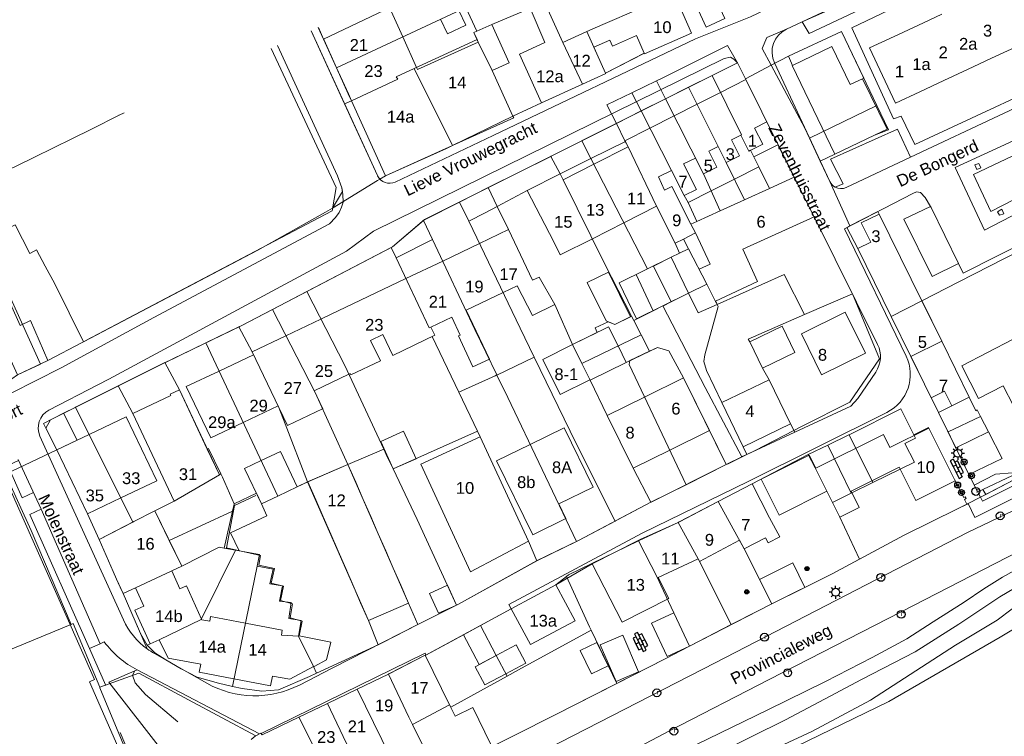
# Model space of a CAD drawing. Header units: metres. Extents: x 117922 to 130630, y 447724 to 454087.
# Tile 21 of 61: x 124747 to 124897, y 450608 to 450717. Entities that reach past the tile are written whole.
import ezdxf

# ---------------------------------------------------------------- set-up
doc = ezdxf.new("R2010")
doc.units = ezdxf.units.M
doc.layers.get('0').update_dxf_attribs({"color": 8})
for name, color, linetype, lineweight in [('B01', 8, 'Continuous', 0), ('B02', 8, 'Continuous', 0), ('B11', 8, 'Continuous', 0), ('B14', 8, 'Continuous', 0), ('G01', 8, 'Continuous', 0), ('Q19', 8, 'Continuous', 0), ('T00', 8, 'Continuous', 0), ('V00', 8, 'Continuous', 0), ('W00', 8, 'Continuous', 0), ('Z02', 7, 'Continuous', 0), ('Z06', 7, 'Continuous', 0)]:
    doc.layers.add(name, color=color, linetype=linetype, lineweight=lineweight)
for name, color, linetype in [('SYM-OV4', 8, 'Continuous'), ('TOPOT21', 8, 'Continuous'), ('TOPOT23', 8, 'Continuous'), ('TOPOT26', 8, 'Continuous'), ('TOPOT52', 8, 'Continuous')]:
    doc.layers.add(name, color=color, linetype=linetype)
doc.styles.add('ISO', font='ISO')
doc.styles.add('Z02', font='arial.ttf', dxfattribs={"height": 1.8})
doc.styles.add('Z06', font='arial.ttf', dxfattribs={"height": 1.8})

# ---------------------------------------------------------------- blocks, each defined once
blk = doc.blocks.new('paal')
at = {"color": 0}
for radius in [0.45, 0.2]:
    blk.add_circle((0, 0), radius, dxfattribs=at)
blk = doc.blocks.new('lichtmast')
at = {"color": 0}
for p, q in [((-0.6, 0), (-1, 0)), ((-0.71, 0.71), (-0.42, 0.42)), ((0, 0.6), (0, 1)), ((0.42, 0.42), (0.71, 0.71)), ((0.6, 0), (1, 0)), ((-0.42, -0.42), (-0.71, -0.71)), ((0, -0.6), (0, -1)), ((0.42, -0.42), (0.71, -0.71))]:
    blk.add_line(p, q, dxfattribs=at)
blk.add_circle((0, 0), 0.6, dxfattribs=at)
blk = doc.blocks.new('boom')
at = {"color": 0}
for radius in [0.315, 0.225, 0.135]:
    blk.add_circle((0, 0), radius, dxfattribs=at)
blk = doc.blocks.new('klinkers4')
at = {"color": 0, "linetype": 'ByBlock', "lineweight": -2}
for p, q in [((0, 1.5), (-0.5, 1.5)), ((-0.5, 1.5), (-0.5, 0.5)), ((-0.5, 0.5), (-0.5, -0.5)), ((0, 0.5), (-0.5, 0.5)), ((0, 1.5), (0, 1)), ((0.5, 1), (0, 1)), ((0, 1), (0, 0.5)), ((0, 0.5), (0, 0)), ((0.5, 0), (0, 0)), ((0, 0), (0, -0.5)), ((0.5, 0), (0.5, 1)), ((0.5, -1), (0.5, 0)), ((-0.5, -0.5), (-0.5, -1.5)), ((0, -0.5), (-0.5, -0.5)), ((-0.5, -1.5), (0, -1.5)), ((0, -0.5), (0, -1)), ((0, -1), (0.5, -1)), ((0, -1), (0, -1.5))]:
    blk.add_line(p, q, dxfattribs=at)
blk = doc.blocks.new('klinkers6')
at = {"color": 0, "linetype": 'ByBlock', "lineweight": -2}
for p, q in [((-0.25, 1), (-0.75, 1)), ((-0.75, 1), (-0.75, 0)), ((-0.25, 0), (-0.75, 0)), ((-0.75, 0), (-0.75, -1)), ((0.25, 1.5), (-0.25, 1.5)), ((-0.25, 1.5), (-0.25, 0.5)), ((0.25, 0.5), (-0.25, 0.5)), ((-0.25, 0.5), (-0.25, -0.5)), ((0.25, 0.5), (0.25, 1.5)), ((0.75, 1), (0.25, 1)), ((0.25, -0.5), (0.25, 0.5)), ((0.75, 0), (0.75, 1)), ((-0.75, -1), (-0.25, -1)), ((-0.25, -0.5), (-0.25, 0)), ((0.25, -0.5), (-0.25, -0.5)), ((-0.25, -0.5), (-0.25, -1.5)), ((-0.25, -1.5), (0.25, -1.5)), ((0.75, 0), (0.25, 0)), ((0.25, 0), (0.25, -0.5)), ((0.25, -1.5), (0.25, -0.5)), ((0.25, -1), (0.75, -1)), ((0.75, -1), (0.75, 0))]:
    blk.add_line(p, q, dxfattribs=at)
blk = doc.blocks.new('kolk')
at = {"color": 0}
blk.add_circle((0, 0), 0.6, dxfattribs=at)
at = {"color": 0, "linetype": 'Continuous', "style": 'ISO'}
blk.add_attdef('KOLK', (-0.04, -0.26), '', height=0.8, dxfattribs=at)

msp = doc.modelspace()

# ---------------------------------------------------------------- linework, layer by layer
at = {"layer": 'B01', "flags": 128}
for points in [[(124841.93, 450712.12), (124841.97, 450712.02), (124849.12, 450715.16), (124846.47, 450721.21)], [(124887.28, 450718.05), (124883.65, 450716.35)], [(124792.25, 450716), (124793.05, 450714.24)], [(124818.77, 450709.47), (124821.35, 450710.63), (124818.7, 450716.49), (124815.98, 450715.26), (124816.64, 450713.79)], [(124883.65, 450716.35), (124880.01, 450714.65)], [(124836.68, 450714.08), (124837.09, 450713.17), (124840.76, 450714.78), (124841.93, 450712.12)], [(124880.01, 450714.65), (124876.27, 450712.9), (124880.21, 450704.47), (124883.96, 450706.22)], [(124793.05, 450714.24), (124795.02, 450709.87)], [(124816.64, 450713.79), (124807.39, 450709.61)], [(124826.8, 450713.74), (124822.9, 450711.97), (124826.27, 450704.54)], [(124834.24, 450713.01), (124836.68, 450714.08)], [(124836.04, 450709.04), (124834.24, 450713.01)], [(124864.52, 450710.25), (124870.53, 450713.14), (124873.32, 450707.32)], [(124894.87, 450711.33), (124898.5, 450713.03)], [(124795.02, 450709.87), (124796.82, 450705.9)], [(124877.04, 450699.61), (124870.98, 450696.7), (124864.47, 450710.22), (124864.52, 450710.25)], [(124891.23, 450709.62), (124894.87, 450711.33)], [(124821.92, 450702.5), (124818.77, 450709.47)], [(124832.53, 450707.39), (124836.07, 450708.99), (124836.04, 450709.04)], [(124887.59, 450707.92), (124891.23, 450709.62)], [(124826.27, 450704.54), (124832.53, 450707.39)], [(124857.41, 450708.07), (124853.56, 450706.12)], [(124858.58, 450705.72), (124857.41, 450708.07)], [(124875.22, 450708.22), (124873.32, 450707.32)], [(124877.04, 450699.61), (124878.96, 450700.53), (124875.22, 450708.22)], [(124883.96, 450706.22), (124887.59, 450707.92)], [(124796.82, 450705.9), (124797.29, 450704.85)], [(124853.56, 450706.12), (124849.99, 450704.32)], [(124860.62, 450701.63), (124858.58, 450705.72)], [(124797.29, 450704.85), (124802.48, 450693.38), (124812.72, 450698.01)], [(124849.99, 450704.32), (124846.48, 450702.55)], [(124812.72, 450698.01), (124822.05, 450702.23), (124821.92, 450702.5)], [(124846.48, 450702.55), (124842.79, 450700.68)], [(124856.64, 450699.61), (124857.87, 450697.17), (124859.99, 450698.24), (124858.75, 450700.69), (124860.62, 450701.63)], [(124842.79, 450700.68), (124839, 450698.76), (124839.49, 450697.8)], [(124853.19, 450697.88), (124854.44, 450695.41), (124856.47, 450696.43), (124855.22, 450698.89), (124856.64, 450699.61)], [(124849.74, 450696.12), (124850.97, 450693.69), (124853, 450694.72), (124851.76, 450697.16), (124853.19, 450697.88)], [(124862.28, 450698.13), (124858.65, 450696.29), (124859.42, 450694.77)], [(124864.79, 450693.18), (124862.28, 450698.13)], [(124839.49, 450697.8), (124834.26, 450695.16)], [(124834.26, 450695.16), (124829.57, 450692.78)], [(124846.09, 450694.24), (124848.03, 450690.4), (124849.9, 450691.34), (124847.94, 450695.21), (124849.74, 450696.12)], [(124849.74, 450696.12), (124849.74, 450696.12)], [(124829.57, 450692.78), (124829.1, 450693.72), (124824.09, 450691.19), (124828.13, 450683.32), (124829.13, 450681.33), (124834.03, 450683.8)], [(124849.04, 450686.04), (124846.15, 450691.76), (124845.02, 450691.23), (124844.09, 450693.23), (124846.09, 450694.24)], [(124859.42, 450694.77), (124855.67, 450692.88)], [(124855.67, 450692.88), (124852.14, 450691.09)], [(124866.98, 450688.83), (124864.79, 450693.18)], [(124852.14, 450691.09), (124848.62, 450689.31), (124849.94, 450686.45)], [(124867.84, 450687.13), (124866.98, 450688.83)], [(124838.83, 450686.23), (124843.82, 450688.76)], [(124843.82, 450688.76), (124846.66, 450683.13)], [(124879.58, 450671.95), (124874.48, 450682.31), (124876.45, 450683.28), (124874.99, 450686.23), (124877.74, 450687.58), (124884.24, 450674.34)], [(124834.03, 450683.8), (124838.83, 450686.23)], [(124849.94, 450686.45), (124849.04, 450686.04)], [(124856.95, 450682.22), (124867.84, 450687.13)], [(124820.42, 450675.59), (124822.55, 450676.6), (124824.88, 450672.11), (124828.33, 450673.76), (124825.93, 450677.94), (124824.92, 450677.5), (124821.24, 450685.2), (124816.82, 450683.09)], [(124816.82, 450683.09), (124811.22, 450680.41)], [(124846.66, 450683.13), (124847.29, 450681.63)], [(124847.29, 450681.63), (124846.03, 450681)], [(124852.81, 450674.27), (124859.21, 450677.3), (124856.95, 450682.22)], [(124811.22, 450680.41), (124805.61, 450677.74)], [(124846.03, 450681), (124838.13, 450677.06), (124840.77, 450671.57), (124848.69, 450675.51)], [(124839.85, 450671.92), (124836.48, 450678.72), (124833.21, 450677.11), (124836.11, 450671.27), (124837.43, 450670.72), (124839.85, 450671.92)], [(124805.61, 450677.74), (124792.94, 450671.69), (124792.64, 450671.54)], [(124848.69, 450675.51), (124851.48, 450676.9)], [(124851.48, 450676.9), (124852.78, 450674.26), (124852.81, 450674.27)], [(124814.8, 450672.9), (124820.42, 450675.59)], [(124884.24, 450674.34), (124887.27, 450668.18)], [(124875.66, 450666.37), (124872.58, 450672.6), (124865.88, 450669.28), (124868.96, 450663.05), (124875.66, 450666.37)], [(124792.64, 450671.54), (124787.32, 450669)], [(124809.43, 450670.34), (124812.59, 450671.85)], [(124882.57, 450665.86), (124879.58, 450671.95)], [(124796.89, 450663.15), (124797.12, 450663.26), (124797.23, 450663.04), (124801.71, 450665.19), (124800.23, 450668.29), (124802.11, 450669.19), (124803.62, 450666.02), (124810.03, 450669.09), (124809.43, 450670.34)], [(124837.94, 450667.46), (124836.49, 450670.38), (124831, 450667.66)], [(124864.88, 450666.46), (124862.94, 450670.46), (124858.02, 450668.06), (124859.96, 450664.06), (124864.88, 450666.46)], [(124787.32, 450669), (124782.18, 450666.55), (124782.4, 450666.1)], [(124887.27, 450668.18), (124891.48, 450659.62), (124886.78, 450657.31)], [(124898.17, 450668.47), (124890.32, 450664.4), (124892.9, 450659.43), (124896.62, 450661.36), (124898.21, 450658.3), (124906.13, 450662.41), (124903.64, 450667.23)], [(124839.18, 450664.95), (124837.94, 450667.46)], [(124782.4, 450666.1), (124777.12, 450663.61)], [(124833.65, 450662.31), (124833.7, 450662.22), (124839.18, 450664.95)], [(124886.78, 450657.31), (124882.57, 450665.86)], [(124777.12, 450663.61), (124772.13, 450661.26), (124775.86, 450653.44), (124780.79, 450655.78)], [(124791.62, 450660.63), (124796.89, 450663.15)], [(124847.9, 450662.59), (124841.99, 450659.67)], [(124851.86, 450654.57), (124847.9, 450662.59)], [(124864.24, 450655.57), (124860.99, 450662.3), (124853.74, 450658.81)], [(124777.18, 450647.81), (124770.28, 450643.77), (124763.97, 450657.17), (124769.77, 450659.91), (124769.65, 450660.09), (124771.08, 450660.76), (124777.18, 450647.81)], [(124841.99, 450659.67), (124836.26, 450656.84), (124840.22, 450648.82)], [(124780.79, 450655.78), (124786.12, 450658.3)], [(124786.12, 450658.3), (124786.24, 450658.06)], [(124853.74, 450658.81), (124857, 450652.07)], [(124762.15, 450644.27), (124767.66, 450646.91), (124762.98, 450656.67), (124757.32, 450653.96)], [(124828.89, 450643.37), (124834.13, 450645.9), (124829.75, 450654.95), (124824.55, 450652.42)], [(124845.81, 450651.58), (124851.86, 450654.57)], [(124857, 450652.07), (124864.24, 450655.57)], [(124878.38, 450653.96), (124879.38, 450651.96), (124885.31, 450654.93), (124889.34, 450646.88), (124883.34, 450643.88), (124880.79, 450648.97), (124873.47, 450645.31), (124874.71, 450642.82), (124871.76, 450641.34), (124869.78, 450645.3), (124862.49, 450641.66), (124859.76, 450647.13), (124867.08, 450650.79), (124868.07, 450648.8), (124878.38, 450653.96)], [(124757.32, 450653.96), (124752.41, 450651.61)], [(124824.29, 450637.66), (124816.94, 450653.59), (124807.87, 450649.41), (124815.43, 450633.03), (124824.29, 450637.66)], [(124752.41, 450651.61), (124757.09, 450641.85)], [(124783.52, 450649.97), (124786.47, 450651.36)], [(124786.06, 450644.54), (124789.03, 450645.95), (124786.47, 450651.36)], [(124824.55, 450652.42), (124819.42, 450649.94)], [(124840.22, 450648.82), (124845.81, 450651.58)], [(124781.02, 450648.78), (124783.52, 450649.97)], [(124819.42, 450649.94), (124824.95, 450638.66), (124829.99, 450641.12), (124828.89, 450643.37)], [(124781.02, 450648.78), (124783.58, 450643.37), (124786.06, 450644.54)], [(124791.86, 450644.01), (124790.67, 450646.74), (124796.77, 450649.4), (124797.96, 450646.67)], [(124753.75, 450590.4), (124755.76, 450593.56), (124759.35, 450600.98), (124758.79, 450602.2), (124762.74, 450603.93), (124757.36, 450616.24), (124758.13, 450616.59), (124744.83, 450646.63)], [(124797.96, 450646.67), (124799.1, 450644.05)], [(124858.38, 450646.43), (124853.22, 450643.74)], [(124861.03, 450641.26), (124858.38, 450646.43)], [(124757.09, 450641.85), (124762.15, 450644.27)], [(124793, 450641.39), (124791.86, 450644.01)], [(124799.1, 450644.05), (124800.24, 450641.43)], [(124853.22, 450643.74), (124847.31, 450640.65)], [(124767.33, 450642.3), (124764.16, 450640.67), (124758.83, 450637.92)], [(124767.33, 450642.3), (124771.44, 450633.86)], [(124794.14, 450638.77), (124793, 450641.39)], [(124800.24, 450641.43), (124801.38, 450638.81)], [(124841.3, 450637.95), (124847.08, 450640.55)], [(124847.08, 450640.55), (124847.31, 450640.65)], [(124758.83, 450637.92), (124761.01, 450633.05)], [(124795.29, 450636.15), (124794.14, 450638.77)], [(124801.38, 450638.81), (124802.53, 450636.19)], [(124841.03, 450637.81), (124834.01, 450634.22)], [(124841.3, 450637.95), (124841.03, 450637.81)], [(124850.17, 450634.99), (124850.38, 450634.57), (124856.45, 450637.84)], [(124856.45, 450637.84), (124857.18, 450636.5), (124860.4, 450638.21)], [(124856.45, 450637.84), (124856.45, 450637.84)], [(124796.43, 450633.53), (124795.29, 450636.15)], [(124802.53, 450636.19), (124803.67, 450633.57)], [(124844.06, 450632.14), (124850.17, 450634.99)], [(124769.91, 450633.15), (124771.44, 450633.86)], [(124797.57, 450630.91), (124796.43, 450633.53)], [(124803.67, 450633.57), (124804.81, 450630.95)], [(124838.57, 450625.32), (124834.01, 450634.22)], [(124762.51, 450629.71), (124762.33, 450630.1), (124761.49, 450631.88), (124761.01, 450633.05)], [(124769.91, 450633.15), (124771.15, 450630.39), (124772.15, 450630.85), (124774.43, 450625.81)], [(124838.57, 450625.32), (124845.68, 450628.96), (124844.06, 450632.14)], [(124764.38, 450630.59), (124762.51, 450629.71)], [(124768.01, 450622.64), (124766.65, 450622.01), (124764.31, 450627.16), (124765.66, 450627.79), (124764.38, 450630.59)], [(124798.71, 450628.29), (124797.57, 450630.91)], [(124804.81, 450630.95), (124806, 450628.22)], [(124828.46, 450631.02), (124821.66, 450627.38)], [(124821.66, 450627.38), (124824.59, 450621.91), (124831.39, 450625.55), (124828.46, 450631.02)], [(124806, 450628.22), (124799.9, 450625.56), (124798.71, 450628.29)], [(124774.43, 450625.81), (124774.48, 450625.69), (124775.7, 450625.48), (124775.84, 450626.2), (124781.16, 450625.17)], [(124781.16, 450625.17), (124786.76, 450624.09), (124786.62, 450623.35), (124789.24, 450623.19), (124791.54, 450618.55), (124787.91, 450616.63), (124785.29, 450617.07), (124784.98, 450615.6), (124779.4, 450616.69)], [(124779.4, 450616.69), (124774.1, 450617.72), (124774.34, 450618.9), (124769.35, 450619.84), (124768.01, 450622.64)], [(124823.88, 450619.07), (124822.4, 450621.86), (124819.38, 450620.25)], [(124802.93, 450617.39), (124803.02, 450617.43), (124808.55, 450620.29)], [(124808.55, 450620.29), (124812.26, 450612.74)], [(124819.38, 450620.25), (124816.17, 450618.53), (124817.65, 450615.75), (124820.85, 450617.45)], [(124820.85, 450617.45), (124823.88, 450619.07)], [(124798.16, 450615.1), (124802.93, 450617.39)], [(124793.63, 450612.93), (124798.16, 450615.1)], [(124789.28, 450610.84), (124793.63, 450612.93)], [(124812.26, 450612.74), (124813.12, 450610.98)], [(124813.12, 450610.98), (124815.8, 450612.29), (124818.56, 450606.67), (124815.89, 450605.35)], [(124783.55, 450608.35), (124783.71, 450608.17), (124789.28, 450610.84)], [(124782.01, 450607.44), (124782.63, 450607.93), (124783.29, 450608.28)], [(124783.29, 450608.28), (124783.51, 450608.4), (124783.55, 450608.35)]]:
    msp.add_lwpolyline(points, dxfattribs=at)
at = {"layer": 'B02', "flags": 128}
msp.add_lwpolyline([(124831, 450667.66), (124826.46, 450665.4), (124829.11, 450660.06), (124833.65, 450662.31)], dxfattribs=at)
at = {"layer": 'B11', "flags": 128}
for points in [[(124803.09, 450719.05), (124805.12, 450714.6)], [(124826.8, 450713.74), (124824.57, 450718.98)], [(124805.12, 450714.6), (124807.24, 450709.94)], [(124807.24, 450709.94), (124807.39, 450709.61)], [(124850.31, 450679.16), (124851.97, 450679.92), (124849.76, 450684.7)], [(124812.59, 450671.85), (124813.88, 450669.09), (124813.62, 450668.98), (124815.83, 450664.29), (124818.35, 450665.45), (124814.8, 450672.9)], [(124786.24, 450658.06), (124787.54, 450655.32), (124792.9, 450657.88), (124792.93, 450657.89), (124792.01, 450659.81), (124791.62, 450660.63)], [(124860.4, 450638.21), (124860.82, 450637.41), (124862.58, 450638.35), (124861.03, 450641.26)]]:
    msp.add_lwpolyline(points, dxfattribs=at)
at = {"layer": 'B14', "flags": 128}
for points in [[(124813.68, 450718.61), (124814.74, 450716.39), (124811.93, 450715.05), (124810.86, 450717.29)], [(124807.15, 450650.26), (124805.26, 450654.46), (124801.79, 450652.89), (124803.67, 450648.7), (124807.15, 450650.26)], [(124866.43, 450630.64), (124864.57, 450634.36), (124859.51, 450631.84), (124861.36, 450628.11)], [(124811.93, 450630.96), (124809.18, 450629.69), (124810.56, 450626.68), (124813.31, 450627.94), (124811.93, 450630.96)], [(124861.36, 450628.11), (124866.43, 450630.64)], [(124846.42, 450626.77), (124843.06, 450625.2), (124845.45, 450620.09), (124848.81, 450621.66)], [(124848.81, 450621.66), (124846.42, 450626.77)], [(124835.24, 450621.89), (124837.66, 450616.27), (124841.08, 450617.74), (124838.65, 450623.36), (124835.24, 450621.89)], [(124834.73, 450622.24), (124832.18, 450621.02), (124833.88, 450617.46), (124836.44, 450618.69), (124834.73, 450622.24)]]:
    msp.add_lwpolyline(points, dxfattribs=at)
at = {"layer": 'G01', "flags": 128}
for points in [[(124861.27, 450710.27), (124859.9, 450712.82), (124860.64, 450714.48), (124863.64, 450715.78), (124906.66, 450735.97), (124908.68, 450736.87)], [(124793.07, 450714.24), (124812.61, 450723.61)], [(124833.16, 450715.4), (124835.64, 450716.46), (124846.47, 450721.21)], [(124836.04, 450709.04), (124841.85, 450712.08), (124841.97, 450712.02), (124849.12, 450715.16), (124846.47, 450721.21)], [(124795.05, 450709.89), (124814.73, 450719.1)], [(124814.73, 450719.1), (124816.44, 450715.46)], [(124816.44, 450715.46), (124818.7, 450716.49), (124822.91, 450718.26), (124826.73, 450719.91)], [(124826.73, 450719.91), (124829.52, 450713.75)], [(124792.26, 450716.01), (124793.07, 450714.24)], [(124791.16, 450715.53), (124796.27, 450704.38)], [(124816.46, 450714.2), (124815.98, 450715.26), (124816.44, 450715.46)], [(124829.52, 450713.75), (124833.16, 450715.4)], [(124833.16, 450715.4), (124836.04, 450709.04)], [(124861.27, 450710.27), (124863.9, 450711.66), (124871.99, 450715.44), (124877.4, 450704.11)], [(124786.05, 450713.28), (124795.19, 450693.39), (124795.85, 450691.56), (124795.93, 450691.03), (124794.4, 450688.48)], [(124793.07, 450714.24), (124793.15, 450714.07), (124795.05, 450709.89)], [(124806.89, 450709.78), (124816.46, 450714.2)], [(124816.46, 450714.2), (124816.64, 450713.79), (124818.77, 450709.47), (124821.92, 450702.5)], [(124829.52, 450713.75), (124832.53, 450707.38)], [(124843.78, 450707.87), (124844.79, 450708.36), (124854.61, 450713.3), (124856.13, 450710.64)], [(124795.05, 450709.89), (124796.84, 450705.91), (124797.3, 450704.85)], [(124852.28, 450708.71), (124856.13, 450710.64)], [(124856.13, 450710.64), (124857.35, 450708.2)], [(124857.35, 450708.2), (124861.27, 450710.27)], [(124861.27, 450710.27), (124866.42, 450700.68), (124867.14, 450699.14)], [(124797.3, 450704.85), (124804.36, 450708.14), (124804.12, 450708.5), (124806.89, 450709.78)], [(124806.89, 450709.78), (124812.71, 450698.03)], [(124832.53, 450707.38), (124836.07, 450708.99), (124836.04, 450709.04)], [(124848.7, 450706.92), (124852.28, 450708.71)], [(124852.28, 450708.71), (124856.74, 450699.65), (124856.64, 450699.61), (124857.87, 450697.17), (124858.12, 450697.3), (124858.65, 450696.29), (124859.42, 450694.77), (124861.04, 450691.49)], [(124821.92, 450702.5), (124826.27, 450704.54), (124832.53, 450707.38)], [(124840.05, 450706.07), (124843.78, 450707.87)], [(124843.78, 450707.87), (124845.17, 450705.14)], [(124845.17, 450705.14), (124848.7, 450706.92)], [(124848.7, 450706.92), (124853.19, 450697.88), (124854.44, 450695.41), (124857.2, 450689.74)], [(124857.35, 450708.2), (124857.41, 450708.07), (124864.81, 450693.19)], [(124840.05, 450706.07), (124836.24, 450704.24), (124837.68, 450701.39)], [(124840.05, 450706.07), (124841.46, 450703.29)], [(124796.27, 450704.38), (124797.3, 450704.85)], [(124796.27, 450704.38), (124801.29, 450693.43), (124801.45, 450693.15), (124801.64, 450692.9)], [(124841.46, 450703.29), (124845.17, 450705.14)], [(124845.17, 450705.14), (124850.97, 450693.69), (124853.51, 450688.07)], [(124867.14, 450699.14), (124877.4, 450704.11)], [(124868.77, 450695.65), (124870.98, 450696.7), (124877.04, 450699.61), (124879.17, 450700.41), (124877.4, 450704.11)], [(124737.46, 450690.82), (124746.12, 450694.82), (124757.67, 450700.52), (124761.92, 450702.65)], [(124761.92, 450702.65), (124761.91, 450702.69)], [(124761.92, 450702.65), (124762.66, 450703.02)], [(124812.71, 450698.03), (124821.92, 450702.5)], [(124837.68, 450701.39), (124841.46, 450703.29)], [(124841.46, 450703.29), (124846.09, 450694.24), (124848.03, 450690.4), (124848.62, 450689.31), (124849.94, 450686.45)], [(124832.42, 450698.75), (124837.68, 450701.39)], [(124837.68, 450701.39), (124839, 450698.76), (124839.07, 450698.62)], [(124801.64, 450692.9), (124802.48, 450693.38), (124811.79, 450697.59), (124812.71, 450698.03)], [(124827.68, 450696.37), (124827.75, 450696.41), (124832.42, 450698.75)], [(124832.42, 450698.75), (124833.81, 450696.04)], [(124833.81, 450696.04), (124839.07, 450698.62)], [(124839.07, 450698.62), (124839.49, 450697.8), (124843.82, 450688.76), (124846.66, 450683.13), (124847.91, 450683.76)], [(124867.14, 450699.14), (124868.77, 450695.65)], [(124818.16, 450691.6), (124827.68, 450696.37)], [(124827.68, 450696.37), (124829.1, 450693.72)], [(124829.1, 450693.72), (124833.81, 450696.04)], [(124833.81, 450696.04), (124842.43, 450679.2), (124840.69, 450678.34), (124843.3, 450672.83)], [(124868.77, 450695.65), (124870.22, 450692.54), (124873.28, 450685.76)], [(124819.52, 450688.75), (124824.09, 450691.19), (124829.1, 450693.72)], [(124829.1, 450693.72), (124829.57, 450692.78), (124835.95, 450679.94), (124840, 450672)], [(124794.4, 450688.48), (124801.27, 450692.69), (124801.64, 450692.9)], [(124861.04, 450691.49), (124864.81, 450693.19)], [(124864.81, 450693.19), (124873.66, 450675.41)], [(124813.79, 450689.41), (124818.16, 450691.6)], [(124818.16, 450691.6), (124819.52, 450688.75)], [(124857.2, 450689.74), (124861.04, 450691.49)], [(124808.3, 450686.61), (124808.43, 450686.71), (124813.79, 450689.41)], [(124813.79, 450689.41), (124815.18, 450686.51)], [(124853.51, 450688.07), (124857.2, 450689.74)], [(124756.48, 450668.09), (124783.02, 450682.07), (124793.35, 450687.84), (124794.4, 450688.48)], [(124815.18, 450686.51), (124817.69, 450687.78), (124819.52, 450688.75)], [(124819.52, 450688.75), (124821.24, 450685.2), (124824.92, 450677.5), (124825.93, 450677.94), (124828.33, 450673.76), (124831, 450667.66)], [(124849.94, 450686.45), (124853.51, 450688.07)], [(124873.28, 450685.76), (124877.54, 450687.95), (124877.74, 450687.58), (124884.24, 450674.34)], [(124740.9, 450683.44), (124746.03, 450685.91), (124748.29, 450681.57), (124749.31, 450682.1), (124750.6, 450679.65), (124752.11, 450676.95), (124756.48, 450668.09)], [(124803.37, 450682.49), (124803.55, 450682.59), (124808.3, 450686.61)], [(124808.3, 450686.61), (124809.67, 450683.71)], [(124815.18, 450686.51), (124823.03, 450670.15), (124825.18, 450665.73)], [(124847.91, 450683.76), (124849.76, 450684.7), (124849.03, 450686.03), (124849.94, 450686.45)], [(124879.58, 450671.95), (124874.48, 450682.31), (124872.83, 450685.52), (124873.28, 450685.76)], [(124740.9, 450683.44), (124742.32, 450680.48), (124746.8, 450670.58), (124748.41, 450671.36), (124751.05, 450665.24)], [(124804.12, 450680.9), (124809.67, 450683.71)], [(124809.67, 450683.71), (124816.12, 450669.99), (124819.46, 450663.04)], [(124847.91, 450683.76), (124848.67, 450682.29)], [(124884.24, 450674.34), (124889.87, 450677.21), (124901.52, 450683.16), (124915.35, 450656.08)], [(124790.48, 450675.75), (124790.52, 450675.78), (124803.37, 450682.49)], [(124803.37, 450682.49), (124804.12, 450680.9)], [(124846.03, 450681), (124847.29, 450681.63), (124848.67, 450682.29)], [(124848.67, 450682.29), (124851.48, 450676.9), (124852.8, 450674.26), (124852.93, 450674.01), (124853.04, 450673.79)], [(124804.12, 450680.9), (124809.16, 450670.21), (124809.43, 450670.34), (124810.03, 450669.09), (124809.61, 450668.89), (124813.67, 450660.41)], [(124846.03, 450681), (124843.32, 450679.65), (124846.02, 450674.18)], [(124846.03, 450681), (124848.69, 450675.51)], [(124853.04, 450673.79), (124863.26, 450678.36), (124866.34, 450672.23)], [(124785.25, 450673.03), (124790.48, 450675.75)], [(124790.48, 450675.75), (124796.29, 450664.45), (124802.24, 450651.73)], [(124846.02, 450674.18), (124848.69, 450675.51)], [(124848.69, 450675.51), (124850.15, 450672.5), (124853.04, 450673.79)], [(124864.74, 450654.58), (124865.98, 450655.22), (124873.28, 450658.88), (124877.77, 450665.5), (124873.66, 450675.41)], [(124866.34, 450672.23), (124873.66, 450675.41)], [(124844.78, 450673.57), (124844.86, 450673.6), (124846.02, 450674.18)], [(124879.58, 450671.95), (124884.24, 450674.34)], [(124884.24, 450674.34), (124884.28, 450674.27), (124887.27, 450668.18)], [(124780.15, 450670.37), (124780.49, 450670.54), (124785.25, 450673.03)], [(124785.25, 450673.03), (124791.77, 450660.34), (124796.77, 450649.4)], [(124840.33, 450671.35), (124843.3, 450672.83)], [(124843.3, 450672.83), (124844.78, 450673.57)], [(124844.78, 450673.57), (124851.21, 450661.11), (124856.79, 450650.56)], [(124831, 450667.66), (124834.77, 450669.53), (124834.46, 450670.2), (124836.44, 450671.13), (124837.43, 450670.72), (124840, 450672)], [(124840, 450672), (124840.33, 450671.35)], [(124840.33, 450671.35), (124841.46, 450669.15)], [(124866.34, 450672.23), (124857.79, 450668.51), (124858.02, 450668.06), (124859.96, 450664.06), (124860.99, 450662.3)], [(124879.58, 450671.95), (124882.57, 450665.86)], [(124775.1, 450667.92), (124775.19, 450667.97), (124780.15, 450670.37)], [(124780.15, 450670.37), (124782.18, 450666.55), (124786.24, 450658.06), (124787.19, 450655.57), (124790.62, 450646.72)], [(124751.05, 450665.24), (124756.26, 450667.98), (124756.48, 450668.09)], [(124768.87, 450664.91), (124768.96, 450664.95), (124775.1, 450667.92)], [(124769.29, 450550.46), (124778.26, 450555.32), (124784.57, 450559.39), (124796.24, 450567.35), (124807.99, 450575.8), (124818.42, 450582.82), (124826.67, 450587.94), (124835.15, 450592.9), (124842.3, 450596.67), (124852.67, 450600.94), (124861.53, 450604.65), (124879.19, 450613.25), (124896.16, 450623.05), (124913.85, 450633.62), (124921.27, 450637.11), (124920.21, 450639.63), (124929.84, 450644.59), (124950.11, 450654.86), (124959.22, 450659.1), (124971.98, 450665.56), (124978.08, 450668.72)], [(124775.1, 450667.92), (124786.06, 450644.54)], [(124832.42, 450664.8), (124841.46, 450669.15)], [(124841.46, 450669.15), (124842.73, 450666.65)], [(124882.57, 450665.86), (124887.27, 450668.18)], [(124887.27, 450668.18), (124891.48, 450659.62), (124892.45, 450657.58), (124892.68, 450657.7), (124893.19, 450656.7)], [(124831, 450667.66), (124832.42, 450664.8)], [(124848.3, 450646.3), (124839.64, 450664.65), (124839.75, 450665.22), (124842.73, 450666.65)], [(124842.73, 450666.65), (124843.96, 450667.24), (124845.66, 450666.71), (124847.9, 450662.59), (124854.44, 450649.36)], [(124745.52, 450662.44), (124746.4, 450663.05), (124751.05, 450665.24)], [(124761.76, 450661.36), (124768.87, 450664.91)], [(124768.87, 450664.91), (124771.08, 450660.76), (124775.33, 450651.73)], [(124825.18, 450665.73), (124819.49, 450662.98)], [(124825.18, 450665.73), (124831.58, 450652.59), (124837.48, 450640.73)], [(124882.57, 450665.86), (124882.6, 450665.8), (124885.68, 450659.54)], [(124832.42, 450664.8), (124833.7, 450662.22), (124836.26, 450656.84), (124840.22, 450648.82), (124842.96, 450643.63)], [(124813.67, 450660.41), (124819.19, 450662.92)], [(124819.19, 450662.92), (124819.46, 450663.04)], [(124819.46, 450663.04), (124819.49, 450662.98)], [(124819.49, 450662.98), (124821.12, 450659.57), (124831.62, 450637.64)], [(124860.99, 450662.3), (124853.74, 450658.81), (124857, 450652.07), (124857.57, 450650.92)], [(124860.99, 450662.3), (124864.24, 450655.57), (124864.74, 450654.58)], [(124755.26, 450658.1), (124761.76, 450661.36)], [(124761.76, 450661.36), (124763.97, 450657.17), (124770.28, 450643.77)], [(124813.67, 450660.41), (124816.52, 450654.47)], [(124885.68, 450659.54), (124887.71, 450660.56), (124888.81, 450658.31), (124886.78, 450657.31)], [(124885.68, 450659.54), (124886.78, 450657.31)], [(124753.43, 450657.19), (124755.19, 450658.07), (124755.26, 450658.1)], [(124755.26, 450658.1), (124763.99, 450640.58)], [(124873.19, 450653.92), (124881.05, 450657.85), (124883.02, 450653.92)], [(124753.43, 450657.19), (124750.36, 450655.65), (124750.73, 450654.91), (124752.41, 450651.61)], [(124752.41, 450651.61), (124755.48, 450653.08), (124753.43, 450657.19)], [(124886.78, 450657.31), (124888.24, 450654.34)], [(124888.24, 450654.34), (124893.19, 450656.7)], [(124893.18, 450644.4), (124898.38, 450647.07), (124898.26, 450647.31), (124915.35, 450656.08)], [(124893.19, 450656.7), (124894.39, 450654.34)], [(124803.67, 450648.7), (124816.52, 450654.47)], [(124816.52, 450654.47), (124816.94, 450653.59), (124824.29, 450637.66), (124825.56, 450634.7)], [(124857.57, 450650.92), (124858.83, 450651.51), (124864.74, 450654.58)], [(124883.02, 450653.92), (124885.25, 450655.03), (124889.21, 450647.11), (124890.64, 450644.33), (124890.85, 450644.44), (124890.99, 450644.17), (124890.73, 450644.04), (124891.09, 450643.33)], [(124888.24, 450654.34), (124889.4, 450651.98), (124889.44, 450651.9)], [(124889.44, 450651.9), (124894.39, 450654.34)], [(124891.42, 450647.86), (124896.47, 450650.27), (124894.39, 450654.34)], [(124869.91, 450652.34), (124873.11, 450653.88), (124873.19, 450653.92)], [(124873.19, 450653.92), (124876.78, 450646.61)], [(124876.78, 450646.61), (124883.12, 450649.71), (124881.67, 450652.59), (124883.28, 450653.39), (124883.02, 450653.92)], [(124744.59, 450647.92), (124752.41, 450651.61)], [(124752.41, 450651.61), (124757.09, 450641.85), (124758.83, 450637.92)], [(124775.33, 450651.73), (124775.54, 450651.84), (124777.41, 450647.93)], [(124775.33, 450651.73), (124777.18, 450647.81)], [(124796.77, 450649.4), (124802.24, 450651.73)], [(124802.24, 450651.73), (124802.62, 450650.91), (124803.67, 450648.7)], [(124866.93, 450650.89), (124869.91, 450652.34)], [(124869.91, 450652.34), (124873.45, 450644.98)], [(124889.44, 450651.9), (124891.42, 450647.86)], [(124853.22, 450643.74), (124858.38, 450646.43), (124866.93, 450650.89)], [(124854.44, 450649.36), (124856.79, 450650.56)], [(124856.79, 450650.56), (124856.85, 450650.59), (124857.57, 450650.92)], [(124866.93, 450650.89), (124867.99, 450648.86), (124870.62, 450643.59)], [(124790.62, 450646.72), (124796.77, 450649.4)], [(124796.77, 450649.4), (124806, 450628.22), (124807.42, 450624.95)], [(124803.67, 450648.7), (124807.33, 450640.97), (124813.31, 450627.94)], [(124848.3, 450646.3), (124854.44, 450649.36)], [(124744.59, 450647.92), (124748.47, 450639.29), (124754.61, 450624.99)], [(124770.28, 450643.77), (124777.18, 450647.81)], [(124777.18, 450647.81), (124777.41, 450647.93)], [(124777.41, 450647.93), (124777.63, 450647.46), (124779.41, 450643.38)], [(124891.42, 450647.86), (124892.24, 450646.21), (124893.18, 450644.4)], [(124786.06, 450644.54), (124789.03, 450645.95), (124790.62, 450646.72)], [(124790.62, 450646.72), (124799.9, 450625.56), (124801.36, 450621.89)], [(124842.96, 450643.63), (124848.3, 450646.3)], [(124873.45, 450644.98), (124876.78, 450646.61)], [(124779.41, 450643.38), (124782.82, 450644.98), (124783.58, 450643.37)], [(124783.58, 450643.37), (124786.06, 450644.54)], [(124870.62, 450643.59), (124873.45, 450644.98)], [(124891.09, 450643.33), (124893.18, 450644.4)], [(124767.33, 450642.3), (124770.28, 450643.77)], [(124783.58, 450643.37), (124784.43, 450641.57), (124778.88, 450638.93), (124780.17, 450636.21)], [(124779.19, 450642.25), (124779.43, 450643.33), (124779.41, 450643.38)], [(124837.48, 450640.73), (124837.57, 450640.78), (124842.96, 450643.63)], [(124847.08, 450640.54), (124847.28, 450640.64), (124853.22, 450643.74)], [(124853.22, 450643.74), (124857.18, 450636.5), (124861.36, 450628.11)], [(124870.62, 450643.59), (124871.71, 450641.42), (124874.72, 450634.93)], [(124874.72, 450634.93), (124881.57, 450638.6), (124889.68, 450642.6), (124891.09, 450643.33)], [(124763.99, 450640.58), (124764.16, 450640.67), (124767.33, 450642.3)], [(124767.33, 450642.3), (124769.52, 450637.8)], [(124769.52, 450637.8), (124779.19, 450642.25)], [(124777.93, 450636.61), (124779.19, 450642.25)], [(124758.83, 450637.92), (124763.99, 450640.58)], [(124831.62, 450637.64), (124831.89, 450637.77), (124837.48, 450640.73)], [(124841.06, 450637.74), (124841.27, 450637.84), (124847.08, 450640.54)], [(124847.08, 450640.54), (124850.17, 450634.99), (124855.2, 450624.96)], [(124758.83, 450637.92), (124761.01, 450633.05), (124761.5, 450631.88), (124762.51, 450629.71)], [(124766.15, 450621.8), (124766.65, 450622.01), (124768.01, 450622.64), (124774.4, 450625.76), (124779.65, 450636.3)], [(124769.52, 450637.8), (124771.44, 450633.86)], [(124771.44, 450633.86), (124777.15, 450636.75), (124777.93, 450636.61)], [(124777.93, 450636.61), (124779.65, 450636.3)], [(124779.65, 450636.3), (124780.17, 450636.21)], [(124825.56, 450634.7), (124831.62, 450637.64)], [(124830.1, 450632.3), (124830.41, 450632.54), (124841.06, 450637.74)], [(124841.06, 450637.74), (124843.95, 450632.09), (124844.46, 450630.95), (124848.81, 450621.66)], [(124780.17, 450636.21), (124783.27, 450635.66), (124782.95, 450633.88)], [(124861.36, 450628.11), (124870.56, 450632.7), (124874.72, 450634.93)], [(124762.51, 450629.71), (124764.38, 450630.59), (124771.44, 450633.86)], [(124779.17, 450615.54), (124782.95, 450633.88)], [(124782.95, 450633.88), (124785.39, 450633.43), (124784.89, 450631.18), (124786.79, 450630.85), (124786.35, 450628.54), (124788.13, 450628.34), (124787.75, 450625.9), (124789.65, 450625.58), (124789.24, 450623.19), (124791.54, 450618.55), (124791.98, 450617.54)], [(124813.31, 450627.94), (124813.6, 450628.09), (124825.56, 450634.7)], [(124816.96, 450624.83), (124821.66, 450627.38), (124828.46, 450631.02), (124830.1, 450632.3)], [(124830.1, 450632.3), (124833.59, 450624.64), (124833.85, 450624.1)], [(124762.51, 450629.71), (124765.15, 450623.62), (124766.15, 450621.8)], [(124807.42, 450624.95), (124813.31, 450627.94)], [(124855.2, 450624.96), (124859.29, 450627.08), (124861.36, 450628.11)], [(124744.71, 450620.89), (124754.43, 450624.92), (124754.61, 450624.99)], [(124754.61, 450624.99), (124754.91, 450625.12), (124758.93, 450615.41)], [(124801.36, 450621.89), (124801.97, 450622.17), (124807.42, 450624.95)], [(124814.38, 450623.42), (124816.96, 450624.83)], [(124816.96, 450624.83), (124819.38, 450620.25)], [(124848.81, 450621.66), (124848.92, 450621.72), (124855.2, 450624.96)], [(124802.93, 450617.39), (124808.55, 450620.29), (124808.66, 450620.32), (124814.38, 450623.42)], [(124814.38, 450623.42), (124816.79, 450618.86)], [(124821.05, 450617.08), (124822.79, 450618.04), (124833.85, 450624.1)], [(124833.85, 450624.1), (124837.74, 450615.98)], [(124766.15, 450621.8), (124767.32, 450620.67), (124769.02, 450619.56), (124771.35, 450618.23), (124773.77, 450616.96), (124777.03, 450616.02), (124779.17, 450615.54)], [(124791.98, 450617.54), (124801.36, 450621.89)], [(124837.74, 450615.98), (124845.11, 450619.75), (124848.81, 450621.66)], [(124816.79, 450618.86), (124819.38, 450620.25)], [(124819.38, 450620.25), (124821.05, 450617.08)], [(124758.93, 450615.41), (124764.88, 450617.54), (124772.46, 450613.46), (124782.73, 450607.98)], [(124779.17, 450615.54), (124780.66, 450615.21), (124783.63, 450614.81), (124786.19, 450615.02), (124790.92, 450617.05), (124791.98, 450617.54)], [(124798.16, 450615.1), (124802.93, 450617.39)], [(124802.93, 450617.39), (124806.04, 450610.85), (124806.6, 450609.73)], [(124806.6, 450609.73), (124812.26, 450612.74), (124812.46, 450612.35), (124821.05, 450617.08)], [(124758.93, 450615.41), (124758.96, 450615.33), (124769.56, 450589.77)], [(124810.3, 450602.15), (124816.08, 450604.99), (124828.34, 450611.19), (124837.74, 450615.98)], [(124793.63, 450612.93), (124793.68, 450612.95), (124798.16, 450615.1)], [(124798.16, 450615.1), (124805.69, 450599.77)], [(124789.28, 450610.84), (124793.63, 450612.93)], [(124793.63, 450612.93), (124796.06, 450607.87), (124801.18, 450597.44)], [(124782.73, 450607.98), (124783.51, 450608.4), (124783.71, 450608.17), (124789.28, 450610.84)], [(124789.28, 450610.84), (124794.95, 450599.58), (124797.02, 450595.29)], [(124806.6, 450609.73), (124808.46, 450606), (124810.3, 450602.15)], [(124782.01, 450607.44), (124782.63, 450607.93), (124782.73, 450607.98)]]:
    msp.add_lwpolyline(points, dxfattribs=at)
at = {"layer": 'Q19', "flags": 128}
msp.add_lwpolyline([(124866.01, 450716.88), (124893.27, 450728.98)], dxfattribs=at)
at = {"layer": 'T00', "flags": 128}
for points in [[(124836.04, 450709.04), (124841.93, 450712.12)], [(124752.41, 450651.61), (124750.73, 450654.91), (124751.46, 450656.2), (124768.62, 450664.79), (124780.49, 450670.54), (124803.55, 450682.59), (124808.44, 450686.72), (124856.13, 450710.64)], [(124821.92, 450702.5), (124826.27, 450704.54)], [(124840.22, 450648.82), (124842.94, 450643.63)], [(124866.43, 450630.64), (124870.56, 450632.7), (124881.57, 450638.6), (124889.68, 450642.6), (124891.14, 450643.35)], [(124848.81, 450621.66), (124859.29, 450627.08), (124861.36, 450628.11)], [(124816.08, 450604.99), (124828.34, 450611.19), (124845.11, 450619.75), (124848.81, 450621.66)]]:
    msp.add_lwpolyline(points, dxfattribs=at)
at = {"layer": 'V00', "flags": 128}
for points in [[(124844.27, 450738.84), (124854.24, 450717.41), (124851.35, 450716.09), (124841.53, 450737.64)], [(124873.57, 450715.99), (124899.55, 450728.42)], [(124866.01, 450716.88), (124867.05, 450715.12), (124892.68, 450727.23)], [(124803.97, 450692.46), (124818.89, 450699.55), (124849.75, 450714.3), (124858.14, 450717.64), (124864.29, 450720.63), (124869.23, 450722.95)], [(124863.64, 450715.78), (124866.01, 450716.88)], [(124873.57, 450715.99), (124879.91, 450702.08), (124881.07, 450702.51), (124883.18, 450698.17), (124909.84, 450710.61)], [(124791.16, 450715.53), (124801.29, 450693.43)], [(124875.4, 450708.31), (124871.99, 450715.44), (124863.9, 450711.66), (124864.52, 450710.25)], [(124728.19, 450651.67), (124745.42, 450660.27), (124753.05, 450664.12), (124767.17, 450671.81), (124793.95, 450686.09), (124794.86, 450687.03), (124795.43, 450687.82), (124795.81, 450688.6), (124796.06, 450689.4), (124796.01, 450690.58), (124795.85, 450691.56), (124795.19, 450693.39), (124786.05, 450713.28)], [(124794.97, 450691.6), (124785.05, 450712.84)], [(124751.2, 450657.67), (124758.63, 450661.55), (124760.32, 450662.4), (124779.26, 450672.6), (124796.56, 450681.91), (124800.67, 450684.94), (124854.11, 450711.32), (124855.07, 450711.51), (124855.61, 450711.17), (124856.13, 450710.64)], [(124856.13, 450710.64), (124857.41, 450708.07)], [(124870.22, 450692.54), (124861.77, 450710.63)], [(124882.54, 450696.25), (124911.08, 450709.66), (124918.89, 450692.9), (124906.43, 450686.6)], [(124875.4, 450708.31), (124875.22, 450708.22)], [(124912.92, 450695.01), (124908.87, 450703.69), (124889.35, 450694.68), (124893.82, 450685.13), (124912.92, 450695.01)], [(124860.62, 450701.63), (124862.34, 450698.16)], [(124910.25, 450695.95), (124907.95, 450701.14), (124892.12, 450693.58), (124894.74, 450687.97), (124910.25, 450695.95)], [(124882.54, 450696.25), (124880.52, 450700.5), (124870.32, 450695.95), (124872.23, 450692.17), (124871.03, 450691.68)], [(124862.34, 450698.16), (124866.98, 450688.83)], [(124872.72, 450691.64), (124882.54, 450696.25)], [(124893.23, 450694.63), (124892.92, 450695.29), (124892.32, 450695.06), (124892.65, 450694.39), (124893.23, 450694.63)], [(124733.92, 450690.4), (124746.4, 450663.05), (124749.91, 450664.7), (124742.63, 450680.63)], [(124794.97, 450691.6), (124794.38, 450688.04)], [(124881.85, 450665.91), (124872.47, 450685.34), (124882.86, 450690.69), (124883.42, 450690.94), (124884.04, 450690.84), (124884.77, 450690.09), (124885.56, 450688.72)], [(124769.95, 450675.18), (124794.38, 450688.04)], [(124889.82, 450680.02), (124885.82, 450678.03), (124881.51, 450686.77), (124885.56, 450688.72)], [(124889.82, 450680.02), (124885.66, 450688.56), (124885.56, 450688.72)], [(124896.72, 450687.61), (124896.46, 450688.3), (124895.78, 450687.92), (124896.1, 450687.38), (124896.72, 450687.61)], [(124867.84, 450687.13), (124877.5, 450667.7)], [(124901.13, 450683.92), (124890.53, 450678.57), (124889.82, 450680.02)], [(124769.95, 450675.18), (124756.84, 450668.28)], [(124853.74, 450658.81), (124851.4, 450663.72), (124851.03, 450665.06), (124851.18, 450666.09), (124853.19, 450673.45), (124852.81, 450674.27)], [(124839.18, 450664.95), (124843.96, 450667.24), (124845.66, 450666.71), (124847.9, 450662.59)], [(124793.93, 450574.22), (124796, 450574.51), (124801.95, 450578.79), (124810.48, 450584.43), (124820.87, 450590.97), (124833.21, 450598.06), (124844.79, 450604.17), (124851.68, 450607.52), (124860.75, 450611.98), (124869.57, 450616.27), (124876.66, 450619.94), (124881.97, 450622.8), (124885.97, 450625.37), (124890.71, 450628.39), (124893.67, 450630.39), (124896.52, 450632.21), (124901.27, 450634.82), (124914.71, 450641.78), (124934.53, 450652.13), (124949.82, 450659.72), (124958.9, 450664.33)], [(124877.22, 450663.46), (124874.51, 450659.46), (124873.44, 450658.27), (124864.87, 450654.31)], [(124756.24, 450547.87), (124762.16, 450550.69), (124770.04, 450554.84), (124779.6, 450560.55), (124791.79, 450568.7), (124804.87, 450577.72), (124815.55, 450584.85), (124824.67, 450590.2), (124834.58, 450595.89), (124843.46, 450600.74), (124852.9, 450605.19), (124863.46, 450610.41), (124870.25, 450614.02), (124875.04, 450616.57), (124883.23, 450620.81), (124889.9, 450625), (124896.12, 450629.17), (124900.62, 450631.86), (124906.91, 450635.25), (124918.56, 450641.13), (124931.68, 450647.89), (124943.73, 450654.08), (124960.33, 450662.25)], [(124794.85, 450580.37), (124796.23, 450581.19), (124816.77, 450593.09), (124831.04, 450601), (124845.8, 450608.77), (124860.97, 450616.56), (124881.08, 450626.93), (124902.63, 450638.01), (124922.6, 450648.2), (124945.52, 450660.01), (124951.73, 450663.01)], [(124821.66, 450627.38), (124821.31, 450628.03), (124841.6, 450638.9), (124857.77, 450646.8), (124878.9, 450657.32)], [(124892.24, 450646.21), (124886.78, 450657.31)], [(124851.86, 450654.57), (124854.44, 450649.36)], [(124864.24, 450655.57), (124864.87, 450654.31)], [(124762.55, 450625.69), (124749.83, 450653.69)], [(124864.87, 450654.31), (124857.57, 450650.92)], [(124857, 450652.07), (124857.57, 450650.92)], [(124893.18, 450644.4), (124893.51, 450643.78), (124907.45, 450650.81), (124907.19, 450651.89)], [(124748.82, 450645.09), (124747.13, 450644.31), (124744.93, 450649.22), (124746.56, 450649.98)], [(124746.49, 450650.14), (124749.99, 450642.57)], [(124854.44, 450649.36), (124854.71, 450649.49), (124857.57, 450650.92)], [(124892.24, 450646.21), (124895.47, 450647.92), (124898.05, 450648.12), (124903.37, 450650.86), (124903.8, 450650.15)], [(124842.94, 450643.63), (124842.98, 450643.65), (124854.44, 450649.36)], [(124891.31, 450643.44), (124892.34, 450641.27), (124907.76, 450649.01), (124908.09, 450647.37)], [(124893.56, 450645.57), (124898.07, 450647.68), (124898.26, 450647.31)], [(124898.26, 450647.31), (124898.38, 450647.07), (124893.99, 450644.81)], [(124790.67, 450646.74), (124789.03, 450645.95)], [(124892.76, 450645.19), (124892.24, 450646.21)], [(124892.76, 450645.19), (124893.56, 450645.57)], [(124893.56, 450645.57), (124893.99, 450644.81)], [(124763.18, 450574.06), (124770.89, 450577.91), (124783.29, 450584.1), (124809.46, 450596.89), (124852.75, 450619.13), (124891.2, 450638.98), (124901.73, 450644.05)], [(124791.6, 450618.57), (124793.52, 450619.59), (124794.14, 450622.28), (124789.36, 450623.25), (124789.79, 450625.48), (124787.94, 450625.97), (124788.3, 450628.14), (124786.48, 450628.64), (124786.94, 450630.83), (124785.08, 450631.26), (124785.58, 450633.52), (124783.17, 450634.04), (124783.45, 450635.49), (124778.24, 450636.67), (124779.5, 450643.11), (124782.75, 450644.65)], [(124891.31, 450643.44), (124893.18, 450644.4)], [(124893.18, 450644.4), (124892.76, 450645.19)], [(124893.99, 450644.81), (124893.18, 450644.4)], [(124749.99, 450642.57), (124748.26, 450641.77), (124757.4, 450621.32)], [(124749.99, 450642.57), (124759, 450622.03)], [(124813.31, 450627.94), (124813.6, 450628.09), (124825.52, 450634.68), (124831.89, 450637.77), (124842.94, 450643.63)], [(124891.14, 450643.35), (124891.31, 450643.44)], [(124757.09, 450641.85), (124758.83, 450637.92)], [(124828.46, 450631.02), (124834.01, 450634.22)], [(124762.51, 450629.71), (124766.18, 450621.25)], [(124806, 450628.22), (124807.42, 450624.95)], [(124807.42, 450624.95), (124813.31, 450627.94)], [(124808.56, 450620.27), (124821.66, 450627.38)], [(124789.39, 450615.74), (124794.38, 450618.31), (124807.42, 450624.95)], [(124759, 450622.03), (124757.4, 450621.32)], [(124759.86, 450615.67), (124757.4, 450621.32)], [(124759.64, 450622.32), (124759, 450622.03)], [(124767.27, 450620.55), (124775.26, 450616.03)], [(124783.55, 450608.35), (124808.54, 450620.62), (124808.65, 450620.34)], [(124764.3, 450617.89), (124760.31, 450616.17)], [(124764.3, 450617.89), (124763.92, 450617.24), (124764.35, 450616.07), (124765.9, 450614.28), (124770.83, 450610.15)], [(124764.3, 450617.89), (124764.66, 450618.04)], [(124764.66, 450618.04), (124783.29, 450608.28)], [(124760.31, 450616.17), (124771.79, 450601.46)], [(124762.05, 450608.5), (124769.65, 450590.5), (124773.01, 450582.6), (124779.46, 450585.82), (124786.27, 450589.65)]]:
    msp.add_lwpolyline(points, dxfattribs=at)
at = {"layer": 'V00'}
for centre, radius, start, end in [((124865.29, 450712.27), 3.88, 115.1705, 205.0366), ((124803.11, 450694.26), 2, 204.7175, 295.4332), ((124871.93, 450693.34), 1.88, 205.1592, 241.5323), ((124871.92, 450693.33), 1.88, 241.5501, 295.2751), ((124873.73, 450665.82), 4.21, 325.8924, 26.4668), ((124876.03, 450663.1), 6.46, 296.4537, 25.787), ((124752.62, 450654.95), 3.06, 117.593, 204.4357), ((124772.8, 450630.35), 11.26, 204.4497, 233.9619), ((124771.21, 450630.82), 14.36, 216.3171, 242.8405), ((124772.82, 450630.38), 11.29, 233.9517, 240.5513), ((124782.59, 450628.98), 14.88, 240.5056, 297.1999)]:
    msp.add_arc(centre, radius, start, end, dxfattribs=at)
at = {"layer": 'W00', "flags": 128}
msp.add_lwpolyline([(124769.29, 450550.46), (124778.26, 450555.32), (124784.57, 450559.39), (124796.24, 450567.35), (124807.99, 450575.8), (124818.42, 450582.82), (124826.67, 450587.94), (124835.15, 450592.9), (124843.27, 450597.18), (124851.28, 450601.14), (124867.48, 450608.66), (124876.44, 450613.45), (124889.39, 450621.83), (124895.72, 450625.63), (124898, 450627.35)], dxfattribs=at)

# ---------------------------------------------------------------- block references
at = {"layer": 'SYM-OV4'}
for name, p, rotation in [('klinkers4', (124889.7, 450648.83), 26.57701391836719), ('klinkers6', (124841.35, 450622.32), 26.17250844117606)]:
    msp.add_blockref(name, p, dxfattribs=dict(at, rotation=rotation))
at = {"layer": 'TOPOT21'}
for p in [(124889.74, 450651.08), (124871.11, 450629.89)]:
    msp.add_blockref('lichtmast', p, dxfattribs=at)
at = {"layer": 'TOPOT23'}
ref = msp.add_blockref('kolk', (124892.49, 450645.27), dxfattribs=at)
ref.add_attrib('KOLK', 'r', (124892.45, 450645.01), dxfattribs={"color": 0, "height": 0.8, "style": 'ISO'})
ref = msp.add_blockref('kolk', (124896.19, 450641.55), dxfattribs=at)
ref.add_attrib('KOLK', 'r', (124896.14, 450641.28), dxfattribs={"color": 0, "height": 0.8, "style": 'ISO'})
ref = msp.add_blockref('kolk', (124878, 450632.16), dxfattribs=at)
ref.add_attrib('KOLK', 'r', (124877.95, 450631.9), dxfattribs={"color": 0, "height": 0.8, "style": 'ISO'})
ref = msp.add_blockref('kolk', (124881.1, 450626.52), dxfattribs=at)
ref.add_attrib('KOLK', 'r', (124881.05, 450626.26), dxfattribs={"color": 0, "height": 0.8, "style": 'ISO'})
ref = msp.add_blockref('kolk', (124860.26, 450623.03), dxfattribs=at)
ref.add_attrib('KOLK', 'r', (124860.22, 450622.77), dxfattribs={"color": 0, "height": 0.8, "style": 'ISO'})
ref = msp.add_blockref('kolk', (124863.79, 450617.61), dxfattribs=at)
ref.add_attrib('KOLK', 'r', (124863.75, 450617.35), dxfattribs={"color": 0, "height": 0.8, "style": 'ISO'})
ref = msp.add_blockref('kolk', (124843.85, 450614.55), dxfattribs=at)
ref.add_attrib('KOLK', 'r', (124843.81, 450614.29), dxfattribs={"color": 0, "height": 0.8, "style": 'ISO'})
ref = msp.add_blockref('kolk', (124846.45, 450608.71), dxfattribs=at)
ref.add_attrib('KOLK', 'r', (124846.41, 450608.45), dxfattribs={"color": 0, "height": 0.8, "style": 'ISO'})
at = {"layer": 'TOPOT26'}
for p in [(124866.74, 450633.5), (124857.56, 450629.95)]:
    msp.add_blockref('boom', p, dxfattribs=at)
at = {"layer": 'TOPOT52'}
for p in [(124890.69, 450649.75), (124891.81, 450647.68), (124889.7, 450646.25), (124890.28, 450645.1)]:
    msp.add_blockref('paal', p, dxfattribs=at)

# ---------------------------------------------------------------- texts
at = {"layer": 'Z02', "linetype": 'Continuous', "char_height": 1.8, "attachment_point": 7, "line_spacing_factor": 0.8, "style": 'Z02'}
for s, insert in [('{\\C256;10}', (124843.3, 450715.15)), ('{\\C256;3}', (124893.57, 450714.62)), ('{\\C256;2a}', (124889.92, 450712.61)), ('{\\C256;21}', (124797.04, 450712.46)), ('{\\C256;2}', (124886.81, 450711.34)), ('{\\C256;12}', (124830.98, 450710.06)), ('{\\C256;23}', (124799.27, 450708.46)), ('{\\C256;1}', (124880.14, 450708.41)), ('{\\C256;1a}', (124882.79, 450709.51)), ('{\\C256;14}', (124812.02, 450706.74)), ('{\\C256;12a}', (124825.46, 450707.66)), ('{\\C256;14a}', (124802.71, 450701.5)), ('{\\C256;1}', (124857.71, 450697.86)), ('{\\C256;3}', (124854.35, 450695.78)), ('{\\C256;5}', (124850.99, 450694.02)), ('{\\C256;7}', (124847.15, 450691.62)), ('{\\C256;11}', (124839.3, 450689.05)), ('{\\C256;13}', (124833.05, 450687.29)), ('{\\C256;9}', (124846.19, 450685.69)), ('{\\C256;15}', (124828.21, 450685.46)), ('{\\C256;6}', (124859.04, 450685.47)), ('{\\C256;3}', (124876.55, 450683.27)), ('{\\C256;17}', (124819.86, 450677.51)), ('{\\C256;19}', (124814.65, 450675.59)), ('{\\C256;21}', (124809.08, 450673.31)), ('{\\C256;23}', (124799.39, 450669.75)), ('{\\C256;5}', (124883.63, 450667.13)), ('{\\C256;8}', (124868.41, 450665.18)), ('{\\C256;25}', (124791.71, 450662.71)), ('{\\C256;8-1}', (124828.24, 450662.22)), ('{\\C256;27}', (124786.97, 450660.14)), ('{\\C256;7}', (124886.84, 450660.5)), ('{\\C256;29}', (124781.76, 450657.43)), ('{\\C256;6}', (124846.06, 450656.97)), ('{\\C256;4}', (124857.35, 450656.6)), ('{\\C256;29a}', (124775.45, 450654.9)), ('{\\C256;8}', (124839.07, 450653.3)), ('{\\C256;8A}', (124827.87, 450648.02)), ('{\\C256;10}', (124883.44, 450648.05)), ('{\\C256;31}', (124771, 450646.97)), ('{\\C256;33}', (124762.34, 450646.36)), ('{\\C256;8b}', (124822.55, 450645.76)), ('{\\C256;35}', (124756.79, 450643.73)), ('{\\C256;10}', (124813.22, 450644.88)), ('{\\C256;12}', (124793.64, 450643.01)), ('{\\C256;7}', (124856.72, 450639.28)), ('{\\C256;16}', (124764.51, 450636.36)), ('{\\C256;9}', (124851.17, 450636.96)), ('{\\C256;11}', (124844.5, 450634.13)), ('{\\C256;13}', (124839.24, 450630.1)), ('{\\C256;14b}', (124767.39, 450625.32)), ('{\\C256;13a}', (124824.44, 450624.63)), ('{\\C256;14a}', (124773.97, 450620.66)), ('{\\C256;14}', (124781.59, 450620.22)), ('{\\C256;17}', (124806.27, 450614.41)), ('{\\C256;19}', (124800.89, 450611.7)), ('{\\C256;21}', (124796.74, 450608.54)), ('{\\C256;23}', (124792.07, 450606.89))]:
    msp.add_mtext(s, dxfattribs=dict(at, insert=insert))
at = {"layer": 'Z06', "linetype": 'Continuous', "char_height": 1.8, "attachment_point": 7, "line_spacing_factor": 0.8, "style": 'Z06'}
for s, insert, rotation in [('{\\C256;Lieve Vrouwegracht}', (124806.11, 450689.76), 26.2833), ('{\\C256;Zevenhuisstraat}', (124860.77, 450700.73), 296.8214), ('{\\C256;De Bongerd}', (124881.17, 450691.16), 25.1554), ('{\\C256;Willeskopperpoort}', (124729.57, 450647.68), 26.4882), ('{\\C256;Molenstraat}', (124749.48, 450644.3), 294.8231), ('{\\C256;Provincialeweg}', (124855.94, 450615.26), 27.3341)]:
    msp.add_mtext(s, dxfattribs=dict(at, insert=insert, rotation=rotation))

doc.saveas('drawing.dxf')
